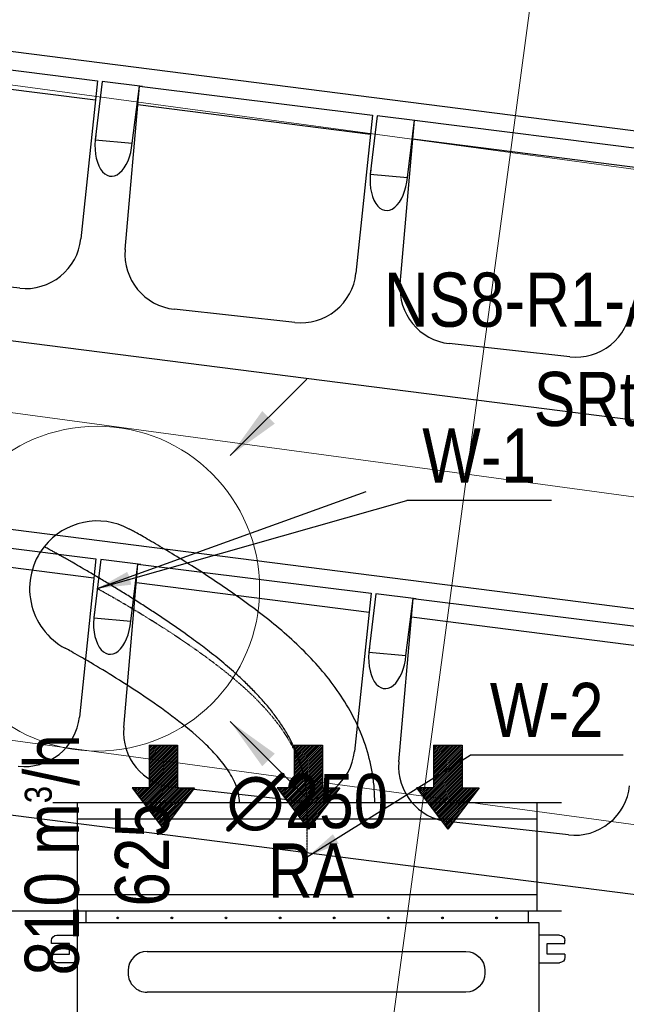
# Model space of a CAD drawing. Header units: millimetres. Extents: x -32221 to 212500, y 31663 to 93766.
# Tile 75 of 256: x 23186 to 24307, y 42304 to 44123. Entities that reach past the tile are written whole.
import ezdxf
from ezdxf.enums import TextEntityAlignment as Align

# ---------------------------------------------------------------- set-up
doc = ezdxf.new("R2010")
doc.units = ezdxf.units.MM
doc.linetypes.add('DASHDOT', pattern=[1, 0.5, -0.25, 0, -0.25])
for name, color, linetype in [('DVM_INDOOR', 104, 'Continuous'), ('FLUID-N', 7, 'Continuous'), ('FLUID-W', 7, 'Continuous'), ('FLUID-W-100-ARRGR', 7, 'Continuous'), ('FLUID-W-100-DIM', 7, 'Continuous'), ('FLUID-W-100-INF', 7, 'Continuous'), ('FLUID-W-100-NUM', 7, 'Continuous'), ('FLUID-W-SYM', 7, 'Continuous'), ('Sciany', 250, 'Continuous'), ('Wyposazenie', 250, 'Continuous')]:
    doc.layers.add(name, color=color, linetype=linetype)
doc.layers.add('kasetony', color=42, linetype='Continuous', lineweight=5)
doc.layers.add('Wywiewniki', color=1, linetype='Continuous', lineweight=20)
doc.styles.add('FDBES', font='simplex.shx')
doc.styles.get("Standard").update_dxf_attribs({"font": 'ARIALN.TTF'})
doc.linetypes.add('ZIGZAG', pattern='A,0.0001,-0.2,[131,ltypeshp.shx,S=0.2,R=0,X=-0.2,Y=0],-0.4,[131,ltypeshp.shx,S=0.2,R=180,X=0.2,Y=0],-0.2', length=0.8001)
doc.dimstyles.new('FDBES', dxfattribs={"dimscale": 50, "dimtxt": 4, "dimasz": 2.5, "dimexe": 0.8, "dimexo": 2, "dimgap": 1, "dimtad": 1, "dimdsep": 46, "dimtxsty": 'FDBES', "dimcen": 2.5, "dimclrd": 4, "dimclre": 5, "dimadec": 0, "dimazin": 0, "dimtfac": 1, "dimtmove": 0, "dimatfit": 3, "dimfxl": 1, "dimarcsym": 0})

# ---------------------------------------------------------------- blocks, each defined once
blk = doc.blocks.new('Direction')
at = {"layer": 'DVM_INDOOR', "color": 1}
for p, q in [((-35, 693.8), (35, 693.8)), ((-35, 693.8), (-35, 588.8)), ((35, 693.8), (35, 588.8)), ((-35, 588.8), (-77, 588.8)), ((-77, 588.8), (0, 487.3)), ((77, 588.8), (0, 487.3)), ((35, 588.8), (77, 588.8))]:
    blk.add_line(p, q, dxfattribs=at)
blk = doc.blocks.new('ID_D_G_D_1_T')
at = {"layer": 'DVM_INDOOR'}
h = blk.add_hatch(dxfattribs=at)
h.set_pattern_fill('ANSI31', color=1, scale=0.75)
h.set_pattern_definition([(45, (-97.4602, 125.541), (-1.683798, 1.683798), [])])
h.paths.add_polyline_path([(-265.5, 522.6), (-207.8, 598.7), (-239.3, 598.7), (-239.3, 677.4), (-291.8, 677.4), (-291.8, 598.7), (-323.3, 598.7)])
h = blk.add_hatch(dxfattribs=at)
h.set_pattern_fill('ANSI31', color=1, scale=0.75)
h.set_pattern_definition([(45, (2.5398, 125.541), (-1.683798, 1.683798), [])])
h.paths.add_polyline_path([(2.5, 522.6), (60.3, 598.7), (28.8, 598.7), (28.8, 677.4), (-23.7, 677.4), (-23.7, 598.7), (-55.2, 598.7)])
h = blk.add_hatch(dxfattribs=at)
h.set_pattern_fill('ANSI31', color=1, scale=0.75)
h.set_pattern_definition([(45, (102.5398, 125.541), (-1.683798, 1.683798), [])])
h.paths.add_polyline_path([(260.1, 522.6), (317.8, 598.7), (286.3, 598.7), (286.3, 677.4), (233.8, 677.4), (233.8, 598.7), (202.3, 598.7)])
h = blk.add_hatch(dxfattribs=at)
h.set_pattern_fill('ANSI31', color=1, scale=0.75)
h.set_pattern_definition([(45, (-97.4602, -971.7816), (-1.683798, 1.683798), [])])
h.paths.add_polyline_path([(-265.5, -574.8), (-207.8, -498.6), (-239.3, -498.6), (-239.3, -419.9), (-291.8, -419.9), (-291.8, -498.6), (-323.3, -498.6)])
h = blk.add_hatch(dxfattribs=at)
h.set_pattern_fill('ANSI31', color=1, scale=0.75)
h.set_pattern_definition([(45, (2.5398, -971.7816), (-1.683798, 1.683798), [])])
h.paths.add_polyline_path([(2.5, -574.8), (60.3, -498.6), (28.8, -498.6), (28.8, -419.9), (-23.7, -419.9), (-23.7, -498.6), (-55.2, -498.6)])
h = blk.add_hatch(dxfattribs=at)
h.set_pattern_fill('ANSI31', color=1, scale=0.75)
h.set_pattern_definition([(45, (102.5398, -971.7816), (-1.683798, 1.683798), [])])
h.paths.add_polyline_path([(260.1, -574.8), (317.8, -498.6), (286.3, -498.6), (286.3, -419.9), (233.8, -419.9), (233.8, -498.6), (202.3, -498.6)])
at = {"layer": 'DVM_INDOOR', "color": 0}
for p, q in [((409, 371), (-408.6, 371)), ((-408.6, 371), (-408.6, 349.2)), ((409, 349.2), (409, 371)), ((-424.9, 349.2), (-424.9, -350.8)), ((429, 349.2), (-424.9, 349.2)), ((429, 275.6), (429, 349.2)), ((-472.2, 311.1), (-472.2, 316.6)), ((-439.2, 311.1), (-472.2, 311.1)), ((-462.2, 326.6), (-424.9, 326.6)), ((-439.2, 291.1), (-439.2, 311.1)), ((466.4, 326.6), (429, 326.6)), ((443.3, 291.1), (443.3, 311.1)), ((443.3, 311.1), (476.4, 311.1)), ((476.4, 311.1), (476.4, 316.6)), ((-472.2, 291.1), (-472.2, 285.6)), ((-472.2, 291.1), (-439.2, 291.1)), ((-295.6, 296.3), (293.4, 296.3)), ((473.4, 291.1), (443.3, 291.1)), ((476.4, 291.1), (473.4, 291.1)), ((476.4, 291.1), (476.4, 285.6)), ((-424.9, 275.6), (-462.2, 275.6)), ((429, -350.8), (429, 275.6)), ((429, 275.6), (466.4, 275.6)), ((-330.7, 261.2), (-330.7, 256.2)), ((328.5, 261.2), (328.5, 256.2)), ((293.4, 221.1), (-295.6, 221.1)), ((-295.6, 137.3), (293.4, 137.3)), ((-330.7, 102.2), (-330.7, 97.2)), ((328.5, 102.2), (328.5, 97.2)), ((293.4, 62.1), (-295.6, 62.1)), ((429, 31.3), (-424.9, 31.3)), ((-294.4, 12.9), (294.6, 12.9)), ((462.8, -14.8), (429, -13.6)), ((462.8, -14.8), (462.8, -27.3)), ((463.8, -15.8), (463.8, -38.9)), ((-329.5, -22.2), (-329.5, -27.2)), ((329.8, -22.2), (329.8, -27.2)), ((462.8, -27.3), (462.8, -39.9)), ((429, -41.1), (462.8, -39.9)), ((294.6, -62.3), (-294.4, -62.3)), ((-294.4, -102.1), (294.6, -102.1)), ((466.8, -126), (465.4, -127.4)), ((467.6, -125.3), (475.7, -125.3)), ((477.9, -127.4), (476.5, -126)), ((-329.5, -137.2), (-329.5, -142.2)), ((329.8, -137.2), (329.8, -142.2)), ((453.4, -133.2), (429, -133)), ((429, -142.7), (453.4, -142.7)), ((429, -142.7), (453.4, -142.7)), ((453.4, -130.3), (453.4, -130.8)), ((453.4, -137.4), (453.4, -130.8)), ((453.4, -137.4), (453.4, -130.8)), ((453.4, -142.7), (453.4, -133.2)), ((453.4, -142.7), (453.4, -133.2)), ((453.4, -142.7), (453.4, -133.2)), ((453.4, -137.4), (453.4, -138.4)), ((453.4, -145), (453.4, -138.4)), ((453.4, -145), (453.4, -145.5)), ((465.4, -128.1), (454.7, -128.1)), ((454.7, -133), (465.4, -133)), ((465.4, -142.8), (454.7, -142.8)), ((465.4, -128.2), (465.4, -127.4)), ((465.4, -148.4), (465.4, -128.2)), ((467.6, -130.2), (475.7, -130.2)), ((467.6, -142.8), (475.7, -142.8)), ((483.4, -130.4), (477.9, -127.4)), ((477.9, -128.2), (477.9, -127.4)), ((477.9, -148.4), (477.9, -128.2)), ((477.9, -148.4), (483.4, -145.4)), ((483.4, -145.4), (483.4, -130.4)), ((465.4, -147.7), (454.7, -147.7)), ((465.4, -148.4), (466.8, -149.8)), ((467.6, -150.5), (475.7, -150.5)), ((476.5, -149.8), (477.9, -148.4)), ((294.6, -177.3), (-294.4, -177.3)), ((-294.4, -217.1), (294.6, -217.1)), ((438.3, -218), (429, -217.9)), ((440.3, -216.4), (438.3, -218)), ((438.3, -225.9), (438.3, -218)), ((438.3, -233.9), (438.3, -218)), ((448.6, -216.4), (440.3, -216.4)), ((440.3, -235.4), (440.3, -216.4)), ((448.6, -218.9), (448.6, -212)), ((448.6, -212), (458.6, -212)), ((458.6, -212), (458.6, -218.9)), ((458.9, -216.3), (458.6, -216.3)), ((459.4, -212.2), (458.9, -212.7)), ((458.9, -238.7), (458.9, -212.7)), ((476.3, -212.2), (461.5, -212.2)), ((476.3, -212.2), (461.5, -212.2)), ((478.9, -212.7), (478.4, -212.2)), ((484.9, -213.7), (478.9, -212.7)), ((478.9, -238.7), (478.9, -212.7)), ((484.9, -237.7), (484.9, -213.7)), ((429, -233.9), (438.3, -233.9)), ((429, -233.9), (438.3, -233.9)), ((438.3, -233.9), (438.3, -225.9)), ((438.3, -233.9), (440.3, -235.4)), ((440.3, -235.4), (448.6, -235.4)), ((458.6, -218.9), (448.6, -218.9)), ((448.6, -232.8), (448.6, -218.9)), ((448.6, -232.8), (458.6, -232.8)), ((448.6, -239.7), (448.6, -232.8)), ((458.6, -218.9), (458.6, -232.8)), ((458.6, -232.8), (458.6, -239.7)), ((458.6, -235.3), (458.9, -235.3)), ((476.3, -225.7), (461.5, -225.7)), ((-329.5, -252.2), (-329.5, -257.2)), ((329.8, -252.2), (329.8, -257.2)), ((448.6, -239.7), (458.6, -239.7)), ((458.9, -238.7), (459.4, -239.2)), ((476.3, -239.2), (461.5, -239.2)), ((478.4, -239.2), (478.9, -238.7)), ((478.9, -238.7), (484.9, -237.7)), ((-472.2, -292.7), (-472.2, -287.2)), ((-462.2, -277.2), (-424.9, -277.2)), ((466.4, -277.2), (429, -277.2)), ((476.4, -292.7), (476.4, -287.2)), ((-439.2, -292.7), (-472.2, -292.7)), ((-439.2, -312.7), (-439.2, -292.7)), ((294.6, -292.3), (-294.4, -292.3)), ((443.3, -312.7), (443.3, -292.7)), ((443.3, -292.7), (476.4, -292.7)), ((-472.2, -312.7), (-472.2, -318.2)), ((-472.2, -312.7), (-439.2, -312.7)), ((473.4, -312.7), (443.3, -312.7)), ((476.4, -312.7), (473.4, -312.7)), ((476.4, -312.7), (476.4, -318.2)), ((-424.9, -328.2), (-462.2, -328.2)), ((429, -328.2), (466.4, -328.2)), ((-424.9, -350.8), (429, -350.8)), ((-408.6, -350.8), (-408.6, -371)), ((409, -371), (409, -351.3)), ((-408.6, -371), (-408.1, -371)), ((-408.1, -371), (409, -371))]:
    blk.add_line(p, q, dxfattribs=at)
for centre in [(-349.9, 358.4), (-249.9, 358.4), (-149.9, 358.4), (-49.9, 358.4), (50.1, 358.4), (150.1, 358.4), (250.1, 358.4), (350.1, 358.4), (-349.9, -360), (-249.9, -360), (-149.9, -360), (-49.9, -360), (50.1, -360), (150.1, -360), (250.1, -360), (350.1, -360)]:
    blk.add_circle(centre, 1.6, dxfattribs=at)
at = {"layer": 'DVM_INDOOR', "color": 0, "extrusion": (0, 0, -1)}
for centre, radius, start, end in [((462.2, 316.6), 10, 0, 90), ((-466.4, 316.6), 10, 90, 180), ((-293.4, 261.2), 35.1, 90, 180), ((462.2, 285.6), 10, 270, 0), ((-466.4, 285.6), 10, 180, 270), ((-293.4, 256.2), 35.1, 180, 270), ((-293.4, 102.2), 35.1, 90, 180), ((-293.4, 97.2), 35.1, 180, 270), ((-294.6, -22.2), 35.1, 90, 180), ((-294.6, -27.2), 35.1, 180, 270), ((-294.6, -137.2), 35.1, 90, 180), ((-294.6, -142.2), 35.1, 180, 270), ((-294.6, -252.2), 35.1, 90, 180), ((-294.6, -257.2), 35.1, 180, 270), ((462.2, -287.2), 10, 0, 90), ((-466.4, -287.2), 10, 90, 180), ((462.2, -318.2), 10, 270, 0), ((-466.4, -318.2), 10, 180, 270), ((-409.5, -351.3), 0.5, 360, 90)]:
    blk.add_arc(centre, radius, start, end, dxfattribs=at)
at = {"layer": 'DVM_INDOOR', "color": 0}
for centre, radius, start, end in [((-295.6, 261.2), 35.1, 90, 180), ((-295.6, 256.2), 35.1, 180, 270), ((-295.6, 102.2), 35.1, 90, 180), ((-295.6, 97.2), 35.1, 180, 270), ((-294.4, -22.2), 35.1, 90, 180), ((462.8, -15.8), 1, 0, 88.2), ((-294.4, -27.2), 35.1, 180, 270), ((462.8, -38.9), 1, 271.8, 0), ((-294.4, -137.2), 35.1, 90, 180), ((-294.4, -142.2), 35.1, 180, 270), ((-294.4, -252.2), 35.1, 90, 180), ((-294.4, -257.2), 35.1, 180, 270)]:
    blk.add_arc(centre, radius, start, end, dxfattribs=at)
for points, knots in [([(467.6, -125.3), (466.6, -126.1), (465.9, -126.9), (465.9, -128.6), (466.6, -129.4), (467.6, -130.2)], [0, 0, 0, 0, 0.5, 0.5, 1, 1, 1, 1]), ([(475.7, -130.2), (476.7, -129.4), (477.4, -128.6), (477.4, -126.9), (476.7, -126.1), (475.7, -125.3)], [0, 0, 0, 0, 0.5, 0.5, 1, 1, 1, 1]), ([(454.7, -128.1), (454.7, -128.1), (454.6, -128.1), (454.4, -128.1), (454, -128.3), (453.7, -128.5), (453.6, -128.8), (453.5, -129.1), (453.4, -129.4), (453.4, -129.8), (453.4, -130.1), (453.4, -130.3)], [0, 0, 0, 0, 0.000013, 0.069041, 0.139275, 0.284826, 0.389711, 0.496275, 0.619531, 0.743075, 1, 1, 1, 1]), ([(453.4, -130.8), (453.4, -131), (453.4, -131.3), (453.4, -131.7), (453.5, -132), (453.6, -132.3), (453.8, -132.6), (454.1, -132.9), (454.4, -133), (454.6, -133), (454.7, -133), (454.7, -133)], [0, 0, 0, 0, 0.239182, 0.362776, 0.485496, 0.613466, 0.749358, 0.877858, 0.939112, 0.970034, 1, 1, 1, 1]), ([(454.7, -133), (454.7, -133), (454.6, -133), (454.4, -133.1), (454.1, -133.3), (453.8, -133.8), (453.6, -134.3), (453.5, -134.9), (453.4, -135.6), (453.4, -136.4), (453.4, -137), (453.4, -137.4)], [0, 0, 0, 0, 0.029886, 0.060825, 0.121941, 0.2487, 0.371948, 0.49607, 0.618809, 0.742992, 1, 1, 1, 1]), ([(453.4, -138.4), (453.4, -138.8), (453.4, -139.4), (453.4, -140.2), (453.5, -140.8), (453.6, -141.5), (453.8, -142.1), (454.1, -142.5), (454.4, -142.8), (454.6, -142.8), (454.7, -142.8), (454.7, -142.8)], [0, 0, 0, 0, 0.239, 0.36254, 0.485088, 0.61328, 0.74929, 0.877829, 0.939097, 0.970051, 1, 1, 1, 1]), ([(454.7, -142.8), (454.6, -142.8), (454.5, -142.8), (454.3, -142.9), (454, -143), (453.7, -143.3), (453.6, -143.5), (453.5, -143.8), (453.4, -144.1), (453.4, -144.5), (453.4, -144.8), (453.4, -145)], [0, 0, 0, 0, 0.033947, 0.069512, 0.139705, 0.28517, 0.390004, 0.496517, 0.619714, 0.743198, 1, 1, 1, 1]), ([(467.6, -130.2), (467.1, -131.2), (466.7, -132.2), (466.1, -134.3), (465.9, -135.4), (465.9, -138.7), (466.6, -140.8), (467.6, -142.8)], [0, 0, 0, 0, 0.25, 0.25, 0.5, 0.5, 1, 1, 1, 1]), ([(467.6, -142.8), (467.1, -143.4), (466.7, -144), (466.1, -145.3), (465.9, -146), (465.9, -148), (466.6, -149.3), (467.6, -150.5)], [0, 0, 0, 0, 0.25, 0.25, 0.5, 0.5, 1, 1, 1, 1]), ([(475.7, -142.8), (476.2, -141.8), (476.6, -140.8), (477.2, -138.7), (477.4, -137.6), (477.4, -134.3), (476.7, -132.2), (475.7, -130.2)], [0, 0, 0, 0, 0.25, 0.25, 0.5, 0.5, 1, 1, 1, 1]), ([(475.7, -150.5), (476.2, -149.9), (476.6, -149.3), (477.2, -148), (477.4, -147.3), (477.4, -145.3), (476.7, -144), (475.7, -142.8)], [0, 0, 0, 0, 0.25, 0.25, 0.5, 0.5, 1, 1, 1, 1]), ([(453.4, -145.5), (453.4, -145.7), (453.4, -146), (453.4, -146.4), (453.5, -146.7), (453.6, -147.1), (453.8, -147.4), (454.1, -147.6), (454.4, -147.7), (454.6, -147.7), (454.7, -147.7), (454.7, -147.7)], [0, 0, 0, 0, 0.239181, 0.362773, 0.485493, 0.613462, 0.749353, 0.877854, 0.939109, 0.970033, 1, 1, 1, 1]), ([(461.5, -212.2), (461.4, -212.2), (461.2, -212.2), (460.9, -212.2), (460.8, -212.2), (460.6, -212.2), (460.6, -212.2), (460.4, -212.2), (460.3, -212.2), (460.1, -212.2), (459.8, -212.2), (459.7, -212.2), (459.5, -212.2), (459.5, -212.2), (459.5, -212.2), (459.4, -212.2), (459.4, -212.2), (459.4, -212.2), (459.4, -212.2), (459.4, -212.2)], [0, 0, 0, 0, 0.125462, 0.125462, 0.250924, 0.250924, 0.313655, 0.313655, 0.376386, 0.501849, 0.501849, 0.752773, 0.752773, 0.878235, 0.878235, 0.940966, 0.972332, 0.972332, 1, 1, 1, 1]), ([(461.5, -225.7), (460.9, -224.7), (460.4, -223.6), (459.7, -221.4), (459.4, -220.2), (459.4, -216.6), (460.3, -214.4), (461.5, -212.2)], [0, 0, 0, 0, 0.25, 0.25, 0.5, 0.5, 1, 1, 1, 1]), ([(460.1, -212.2), (460.2, -212.2), (460.2, -212.2), (460.4, -212.2), (460.4, -212.2), (460.4, -212.2), (460.5, -212.2), (460.6, -212.2), (460.8, -212.2), (460.9, -212.2), (461.2, -212.2), (461.4, -212.2), (461.5, -212.2)], [0, 0, 0, 0, 0.181781, 0.181781, 0.249966, 0.249966, 0.318151, 0.454521, 0.454521, 0.72726, 0.72726, 1, 1, 1, 1]), ([(476.3, -225.7), (477, -224.7), (477.5, -223.6), (478.2, -221.4), (478.4, -220.2), (478.4, -216.6), (477.6, -214.4), (476.3, -212.2)], [0, 0, 0, 0, 0.25, 0.25, 0.5, 0.5, 1, 1, 1, 1]), ([(476.3, -212.2), (476.5, -212.2), (476.6, -212.2), (476.9, -212.2), (477.1, -212.2), (477.2, -212.2), (477.3, -212.2), (477.4, -212.2), (477.6, -212.2), (477.8, -212.2), (478, -212.2), (478.2, -212.2), (478.3, -212.2), (478.4, -212.2), (478.4, -212.2), (478.4, -212.2), (478.4, -212.2), (478.4, -212.2), (478.4, -212.2), (478.4, -212.2), (478.4, -212.2), (478.4, -212.2), (478.3, -212.2), (478.2, -212.2), (478, -212.2), (477.8, -212.2), (477.7, -212.2), (477.5, -212.2), (477.5, -212.2), (477.4, -212.2), (477.3, -212.2), (477.2, -212.2), (477.1, -212.2), (476.9, -212.2), (476.6, -212.2), (476.5, -212.2), (476.3, -212.2)], [0, 0, 0, 0, 0.0625, 0.0625, 0.125, 0.125, 0.15625, 0.15625, 0.1875, 0.25, 0.25, 0.375, 0.375, 0.4375, 0.4375, 0.46875, 0.484375, 0.484375, 0.5, 0.5, 0.5625, 0.5625, 0.625, 0.625, 0.75, 0.75, 0.8125, 0.8125, 0.828125, 0.828125, 0.84375, 0.875, 0.875, 0.9375, 0.9375, 1, 1, 1, 1]), ([(461.5, -239.2), (460.9, -238.2), (460.4, -237.1), (459.7, -234.9), (459.4, -233.7), (459.4, -230.1), (460.3, -227.9), (461.5, -225.7)], [0, 0, 0, 0, 0.25, 0.25, 0.5, 0.5, 1, 1, 1, 1]), ([(476.3, -239.2), (477, -238.2), (477.5, -237.1), (478.2, -234.9), (478.4, -233.7), (478.4, -230.1), (477.6, -227.9), (476.3, -225.7)], [0, 0, 0, 0, 0.25, 0.25, 0.5, 0.5, 1, 1, 1, 1]), ([(459.4, -239.2), (459.4, -239.2), (459.4, -239.2), (459.4, -239.2), (459.4, -239.2), (459.5, -239.2), (459.5, -239.2), (459.5, -239.2), (459.7, -239.2), (459.8, -239.2), (460.1, -239.2), (460.3, -239.2), (460.4, -239.2), (460.6, -239.2), (460.6, -239.2), (460.8, -239.2), (460.9, -239.2), (461.2, -239.2), (461.4, -239.2), (461.5, -239.2)], [0, 0, 0, 0, 0.027668, 0.027668, 0.059034, 0.121765, 0.121765, 0.247227, 0.247227, 0.498151, 0.498151, 0.623614, 0.686345, 0.686345, 0.749076, 0.749076, 0.874538, 0.874538, 1, 1, 1, 1]), ([(478.4, -239.2), (478.4, -239.2), (478.4, -239.2), (478.4, -239.2), (478.4, -239.2), (478.4, -239.2), (478.4, -239.2), (478.3, -239.2), (478.2, -239.2), (478, -239.2), (477.8, -239.2), (477.6, -239.2), (477.4, -239.2), (477.3, -239.2), (477.2, -239.2), (477.1, -239.2), (476.9, -239.2), (476.6, -239.2), (476.5, -239.2), (476.3, -239.2)], [0, 0, 0, 0, 0.027668, 0.027668, 0.059034, 0.121765, 0.121765, 0.247227, 0.247227, 0.498151, 0.498151, 0.623614, 0.686345, 0.686345, 0.749076, 0.749076, 0.874538, 0.874538, 1, 1, 1, 1])]:
    blk.add_open_spline(points, degree=3, knots=knots, dxfattribs=at)
for points in [[(467.6, -150.5), (467.3, -150.3), (467, -150), (466.8, -149.8)], [(476.5, -149.8), (476.3, -150), (476, -150.3), (475.7, -150.5)]]:
    blk.add_open_spline(points, degree=3, dxfattribs=at)
at = {"layer": 'DVM_INDOOR', "xscale": 0.75, "yscale": 0.75, "zscale": 0.75}
for p in [(-265.5, 157.1), (2.5, 157.1), (260.1, 157.1), (-265.5, -940.3), (2.5, -940.3), (260.1, -940.3)]:
    blk.add_blockref('Direction', p, dxfattribs=at)
at = {"layer": 'DVM_INDOOR', "color": 2}
for s, p in [('RA', (86.6, 365.9)), ('SA', (86.6, -731.4))]:
    blk.add_text(s, height=100, dxfattribs=at).set_placement(p, align=Align.BOTTOM_RIGHT)
blk = doc.blocks.new('*U4351')
at = {"color": 14, "linetype": 'Continuous', "lineweight": -2}
for p, q in [((-100, 470), (-100, -470)), ((100, 470), (100, -470))]:
    blk.add_line(p, q, dxfattribs=at)
at = {"color": 0, "linetype": 'ByBlock', "lineweight": -2}
for p, q in [((100, 425), (-100, 425)), ((-100, -425), (100, -425))]:
    blk.add_line(p, q, dxfattribs=at)
at = {"color": 1, "linetype": 'Continuous', "lineweight": -3}
for p, q in [((-70, 425), (-70, -425)), ((70, 425), (70, -425))]:
    blk.add_line(p, q, dxfattribs=at)
blk = doc.blocks.new('*U4335')
at = {"layer": 'FLUID-W-SYM', "color": 2, "linetype": 'DASHDOT', "lineweight": -3}
for q in [(50, 0), (-20, 0)]:
    blk.add_line((-50, 0), q, dxfattribs=at)
blk = doc.blocks.new('*U4334')
at = {"color": 0, "linetype": 'ByBlock', "lineweight": -2}
blk.add_circle((0, 0), 0.05, dxfattribs=at)
blk = doc.blocks.new('*U4368')
at = {"color": 14, "linetype": 'Continuous', "lineweight": -2, "extrusion": (-1, -1.42427e-16, -2.60365e-16)}
blk.add_ellipse((0, 0), major_axis=(0, 110.1, 59.2), ratio=1, start_param=0, end_param=1.395937, dxfattribs=at)
at = {"color": 14, "linetype": 'Continuous', "lineweight": -2, "extrusion": (-1, -7.06005e-17, -9.434e-17)}
blk.add_ellipse((0, 0), major_axis=(0, 77.5, -98.1), ratio=1, start_param=0, end_param=1.745877, dxfattribs=at)
at = {"color": 20, "linetype": 'ZIGZAG', "lineweight": -2, "ltscale": 50}
for points, knots in [([(0, -395.6, 512.8), (0, -387.1, 512.7), (0, -370.1, 512.3), (0, -336.4, 508.2), (0, -278.3, 494.7), (0, -201.4, 457.3), (0, -122.7, 392.7), (0, -56.3, 317.5), (0, 1.2, 238.3), (0, 43.7, 172.7), (0, 73.3, 123.8), (0, 92.4, 91), (0, 104, 70.4), (0, 108.3, 62.4), (0, 109.7, 59.8), (0, 110, 59.4), (0, 110.1, 59.2)], [0, 0, 0, 0, 25.46514, 50.930279, 101.860558, 203.721117, 305.581675, 407.442234, 509.302792, 611.163351, 662.09363, 713.023909, 763.954188, 789.419328, 802.151898, 814.884468, 814.884468, 814.884468, 814.884468]), ([(0, -395.6, 387.8), (0, -388.3, 387.8), (0, -377.4, 387.3), (0, -363.1, 385.6), (0, -352.4, 383.7), (0, -341.8, 381.4), (0, -327.8, 377.7), (0, -310.6, 371.9), (0, -290.4, 363.1), (0, -274, 354.4), (0, -261.1, 346.6), (0, -248.3, 338.4), (0, -232.7, 327.2), (0, -214.4, 312.6), (0, -196.6, 296.7), (0, -179.2, 279.8), (0, -159.5, 259), (0, -137.5, 233.8), (0, -115, 205.6), (0, -100.8, 186.8), (0, -90.7, 172.9), (0, -81.8, 160.6), (0, -68.1, 141), (0, -53.3, 119.3), (0, -38.9, 97.5), (0, -24.9, 75.7), (0, -11.2, 54.1), (0, 2, 32.6), (0, 14.7, 11.6), (0, 24.9, -5.5), (0, 33.6, -20.3), (0, 41, -33.1), (0, 48, -45.3), (0, 53.7, -55.3), (0, 58.3, -63.4), (0, 62.5, -70.9), (0, 66.3, -77.7), (0, 69.7, -83.7), (0, 72.5, -88.8), (0, 74.7, -92.9), (0, 76.3, -95.9), (0, 77, -97.1), (0, 77.4, -97.9), (0, 77.5, -98.1), (0, 77.5, -98.1)], [0, 0, 0, 0, 20.313376, 30.470064, 40.626752, 50.78344, 60.940129, 81.253505, 101.566881, 121.880257, 132.036945, 142.193633, 162.507009, 182.820386, 203.133762, 223.447138, 243.760514, 274.230578, 304.700643, 330.092363, 330.092363, 345.327395, 365.640771, 385.954147, 406.267523, 426.5809, 446.894276, 467.207652, 487.521028, 507.834404, 517.991092, 533.226125, 548.461157, 558.617845, 568.774533, 578.931221, 589.087909, 599.244597, 609.401285, 619.557973, 629.714661, 639.87135, 639.87135, 650.028038, 650.028038, 650.028038, 650.028038]), ([(0, -395.6, 262.8), (0, -389.9, 262.7), (0, -378.4, 261.6), (0, -356.5, 254.6), (0, -332, 240.2), (0, -305.9, 218.9), (0, -274.4, 187.3), (0, -239.6, 144.7), (0, -202.2, 92.2), (0, -168.4, 40.3), (0, -143.7, -0.3), (0, -127.5, -28.2), (0, -117.7, -45.4), (0, -112.5, -54.8), (0, -110.3, -58.7), (0, -110.1, -59.2), (0, -110.1, -59.3)], [0, 0, 0, 0, 17.240162, 34.480324, 68.960649, 103.440973, 137.921297, 206.881946, 275.842594, 344.803243, 413.763891, 448.244216, 482.72454, 517.204864, 534.445026, 551.685189, 551.685189, 551.685189, 551.685189])]:
    blk.add_open_spline(points, degree=3, knots=knots, dxfattribs=at)
at = {"layer": 'FLUID-W-SYM', "color": 2, "linetype": 'DASHDOT', "lineweight": -3}
blk.add_open_spline([(0, -395.6, 387.8), (0, -285.6, 387.8), (0, -116.7, 216.9), (0, 0), (0, 0)], degree=3, knots=[0, 0, 0, 0, 330.061666, 650.028038, 650.028038, 650.028038, 650.028038], dxfattribs=at)
blk = doc.blocks.new('*U2859')
at = {"color": 0, "insert": (1220.4, 441.4), "char_height": 100, "width": 1600, "attachment_point": 5, "line_spacing_factor": 1.1}
blk.add_mtext('Smay\\PNS8-R1-A-625-54-SL9010/ SRt-300-g-248P\\P625', dxfattribs=at)
blk.add_mtext('Smay\\PNS8-R1-A-625-54-SL9010/ SRt-300-g-248P\\P625', dxfattribs=at)
blk.add_mtext('Smay\\PNS8-R1-A-625-54-SL9010/ SRt-300-g-248P\\P625', dxfattribs=at)
blk.add_mtext('Smay\\PNS8-R1-A-625-54-SL9010/ SRt-300-g-248P\\P625', dxfattribs=at)
blk.add_mtext('Smay\\PNS8-R1-A-625-54-SL9010/ SRt-300-g-248P\\P625', dxfattribs=at)
blk.add_mtext('Smay\\PNS8-R1-A-625-54-SL9010/ SRt-300-g-248P\\P625', dxfattribs=at)
blk.add_mtext('Smay\\PNS8-R1-A-625-54-SL9010/ SRt-300-g-248P\\P625', dxfattribs=at)
blk.add_mtext('Smay\\PNS8-R1-A-625-54-SL9010/ SRt-300-g-248P\\P625', dxfattribs=at)
blk.add_mtext('Smay\\PNS8-R1-A-625-54-SL9010/ SRt-300-g-248P\\P625', dxfattribs=at)
blk.add_mtext('Smay\\PNS8-R1-A-625-54-SL9010/ SRt-300-g-248P\\P625', dxfattribs=at)
blk.add_mtext('Smay\\PNS8-R1-A-625-54-SL9010/ SRt-300-g-248P\\P625', dxfattribs=at)
blk.add_mtext('Smay\\PNS8-R1-A-625-54-SL9010/ SRt-300-g-248P\\P625', dxfattribs=at)
blk.add_mtext('Smay\\PNS8-R1-A-625-54-SL9010/ SRt-300-g-248P\\P625', dxfattribs=at)
blk.add_mtext('Smay\\PNS8-R1-A-625-54-SL9010/ SRt-300-g-248P\\P625', dxfattribs=at)
blk.add_mtext('Smay\\PNS8-R1-A-625-54-SL9010/ SRt-300-g-248P\\P625', dxfattribs=at)
blk.add_mtext('Smay\\PNS8-R1-A-625-54-SL9010/ SRt-300-g-248P\\P625', dxfattribs=at)
blk.add_mtext('Smay\\PNS8-R1-A-625-54-SL9010/ SRt-300-g-248P\\P625', dxfattribs=at)
blk.add_mtext('Smay\\PNS8-R1-A-625-54-SL9010/ SRt-300-g-248P\\P625', dxfattribs=at)
blk.add_mtext('Smay\\PNS8-R1-A-625-54-SL9010/ SRt-300-g-248P\\P625', dxfattribs=at)
blk.add_mtext('Smay\\PNS8-R1-A-625-54-SL9010/ SRt-300-g-248P\\P625', dxfattribs=at)
at = {"color": 0}
blk.add_leader([(0, 0), (496.8, 179.7)], dimstyle='FDBES', override={"dimscale": 25, "dimclrd": 0, "dimclre": 0}, dxfattribs=at)
blk.add_leader([(0, 0), (496.8, 179.7)], dimstyle='FDBES', override={"dimscale": 25, "dimclrd": 0, "dimclre": 0}, dxfattribs=at)
blk.add_leader([(0, 0), (496.8, 179.7)], dimstyle='FDBES', override={"dimscale": 25, "dimclrd": 0, "dimclre": 0}, dxfattribs=at)
blk.add_leader([(0, 0), (496.8, 179.7)], dimstyle='FDBES', override={"dimscale": 25, "dimclrd": 0, "dimclre": 0}, dxfattribs=at)
blk.add_leader([(0, 0), (496.8, 179.7)], dimstyle='FDBES', override={"dimscale": 25, "dimclrd": 0, "dimclre": 0}, dxfattribs=at)
blk.add_leader([(0, 0), (496.8, 179.7)], dimstyle='FDBES', override={"dimscale": 25, "dimclrd": 0, "dimclre": 0}, dxfattribs=at)
blk.add_leader([(0, 0), (496.8, 179.7)], dimstyle='FDBES', override={"dimscale": 25, "dimclrd": 0, "dimclre": 0}, dxfattribs=at)
blk.add_leader([(0, 0), (496.8, 179.7)], dimstyle='FDBES', override={"dimscale": 25, "dimclrd": 0, "dimclre": 0}, dxfattribs=at)
blk.add_leader([(0, 0), (496.8, 179.7)], dimstyle='FDBES', override={"dimscale": 25, "dimclrd": 0, "dimclre": 0}, dxfattribs=at)
blk.add_leader([(0, 0), (496.8, 179.7)], dimstyle='FDBES', override={"dimscale": 25, "dimclrd": 0, "dimclre": 0}, dxfattribs=at)
blk.add_leader([(0, 0), (496.8, 179.7)], dimstyle='FDBES', override={"dimscale": 25, "dimclrd": 0, "dimclre": 0}, dxfattribs=at)
blk.add_leader([(0, 0), (496.8, 179.7)], dimstyle='FDBES', override={"dimscale": 25, "dimclrd": 0, "dimclre": 0}, dxfattribs=at)
blk.add_leader([(0, 0), (496.8, 179.7)], dimstyle='FDBES', override={"dimscale": 25, "dimclrd": 0, "dimclre": 0}, dxfattribs=at)
blk.add_leader([(0, 0), (496.8, 179.7)], dimstyle='FDBES', override={"dimscale": 25, "dimclrd": 0, "dimclre": 0}, dxfattribs=at)
blk.add_leader([(0, 0), (496.8, 179.7)], dimstyle='FDBES', override={"dimscale": 25, "dimclrd": 0, "dimclre": 0}, dxfattribs=at)
blk.add_leader([(0, 0), (496.8, 179.7)], dimstyle='FDBES', override={"dimscale": 25, "dimclrd": 0, "dimclre": 0}, dxfattribs=at)
blk.add_leader([(0, 0), (496.8, 179.7)], dimstyle='FDBES', override={"dimscale": 25, "dimclrd": 0, "dimclre": 0}, dxfattribs=at)
blk.add_leader([(0, 0), (496.8, 179.7)], dimstyle='FDBES', override={"dimscale": 25, "dimclrd": 0, "dimclre": 0}, dxfattribs=at)
blk.add_leader([(0, 0), (496.8, 179.7)], dimstyle='FDBES', override={"dimscale": 25, "dimclrd": 0, "dimclre": 0}, dxfattribs=at)
blk.add_leader([(0, 0), (496.8, 179.7)], dimstyle='FDBES', override={"dimscale": 25, "dimclrd": 0, "dimclre": 0}, dxfattribs=at)
blk = doc.blocks.new('*U2995')
at = {"color": 6}
blk.add_line((839, 162.5), (571.9, 162.5), dxfattribs=at)
blk.add_line((839, 162.5), (571.9, 162.5), dxfattribs=at)
blk.add_line((839, 162.5), (571.9, 162.5), dxfattribs=at)
blk.add_line((839, 162.5), (571.9, 162.5), dxfattribs=at)
blk.add_line((839, 162.5), (571.9, 162.5), dxfattribs=at)
blk.add_line((839, 162.5), (571.9, 162.5), dxfattribs=at)
blk.add_line((839, 162.5), (571.9, 162.5), dxfattribs=at)
blk.add_line((839, 162.5), (571.9, 162.5), dxfattribs=at)
blk.add_line((839, 162.5), (571.9, 162.5), dxfattribs=at)
blk.add_line((839, 162.5), (571.9, 162.5), dxfattribs=at)
blk.add_line((839, 162.5), (571.9, 162.5), dxfattribs=at)
blk.add_line((839, 162.5), (571.9, 162.5), dxfattribs=at)
blk.add_line((839, 162.5), (571.9, 162.5), dxfattribs=at)
blk.add_line((839, 162.5), (571.9, 162.5), dxfattribs=at)
blk.add_line((839, 162.5), (571.9, 162.5), dxfattribs=at)
blk.add_line((839, 162.5), (571.9, 162.5), dxfattribs=at)
blk.add_line((839, 162.5), (571.9, 162.5), dxfattribs=at)
blk.add_line((839, 162.5), (571.9, 162.5), dxfattribs=at)
blk.add_line((839, 162.5), (571.9, 162.5), dxfattribs=at)
blk.add_line((839, 162.5), (571.9, 162.5), dxfattribs=at)
at = {"color": 0, "insert": (705.5, 162.5), "char_height": 100, "attachment_point": 5}
blk.add_mtext('W-1\\P ', dxfattribs=at)
blk.add_mtext('W-1\\P ', dxfattribs=at)
blk.add_mtext('W-1\\P ', dxfattribs=at)
blk.add_mtext('W-1\\P ', dxfattribs=at)
blk.add_mtext('W-1\\P ', dxfattribs=at)
blk.add_mtext('W-1\\P ', dxfattribs=at)
blk.add_mtext('W-1\\P ', dxfattribs=at)
blk.add_mtext('W-1\\P ', dxfattribs=at)
blk.add_mtext('W-1\\P ', dxfattribs=at)
blk.add_mtext('W-1\\P ', dxfattribs=at)
blk.add_mtext('W-1\\P ', dxfattribs=at)
blk.add_mtext('W-1\\P ', dxfattribs=at)
blk.add_mtext('W-1\\P ', dxfattribs=at)
blk.add_mtext('W-1\\P ', dxfattribs=at)
blk.add_mtext('W-1\\P ', dxfattribs=at)
blk.add_mtext('W-1\\P ', dxfattribs=at)
blk.add_mtext('W-1\\P ', dxfattribs=at)
blk.add_mtext('W-1\\P ', dxfattribs=at)
blk.add_mtext('W-1\\P ', dxfattribs=at)
blk.add_mtext('W-1\\P ', dxfattribs=at)
blk.add_leader([(0, 0), (571.9, 162.5)], dimstyle='FDBES', override={"dimscale": 25, "dimclrd": 256, "dimclre": 256})
blk.add_leader([(0, 0), (571.9, 162.5)], dimstyle='FDBES', override={"dimscale": 25, "dimclrd": 256, "dimclre": 256})
blk.add_leader([(0, 0), (571.9, 162.5)], dimstyle='FDBES', override={"dimscale": 25, "dimclrd": 256, "dimclre": 256})
blk.add_leader([(0, 0), (571.9, 162.5)], dimstyle='FDBES', override={"dimscale": 25, "dimclrd": 256, "dimclre": 256})
blk.add_leader([(0, 0), (571.9, 162.5)], dimstyle='FDBES', override={"dimscale": 25, "dimclrd": 256, "dimclre": 256})
blk.add_leader([(0, 0), (571.9, 162.5)], dimstyle='FDBES', override={"dimscale": 25, "dimclrd": 256, "dimclre": 256})
blk.add_leader([(0, 0), (571.9, 162.5)], dimstyle='FDBES', override={"dimscale": 25, "dimclrd": 256, "dimclre": 256})
blk.add_leader([(0, 0), (571.9, 162.5)], dimstyle='FDBES', override={"dimscale": 25, "dimclrd": 256, "dimclre": 256})
blk.add_leader([(0, 0), (571.9, 162.5)], dimstyle='FDBES', override={"dimscale": 25, "dimclrd": 256, "dimclre": 256})
blk.add_leader([(0, 0), (571.9, 162.5)], dimstyle='FDBES', override={"dimscale": 25, "dimclrd": 256, "dimclre": 256})
blk.add_leader([(0, 0), (571.9, 162.5)], dimstyle='FDBES', override={"dimscale": 25, "dimclrd": 256, "dimclre": 256})
blk.add_leader([(0, 0), (571.9, 162.5)], dimstyle='FDBES', override={"dimscale": 25, "dimclrd": 256, "dimclre": 256})
blk.add_leader([(0, 0), (571.9, 162.5)], dimstyle='FDBES', override={"dimscale": 25, "dimclrd": 256, "dimclre": 256})
blk.add_leader([(0, 0), (571.9, 162.5)], dimstyle='FDBES', override={"dimscale": 25, "dimclrd": 256, "dimclre": 256})
blk.add_leader([(0, 0), (571.9, 162.5)], dimstyle='FDBES', override={"dimscale": 25, "dimclrd": 256, "dimclre": 256})
blk.add_leader([(0, 0), (571.9, 162.5)], dimstyle='FDBES', override={"dimscale": 25, "dimclrd": 256, "dimclre": 256})
blk.add_leader([(0, 0), (571.9, 162.5)], dimstyle='FDBES', override={"dimscale": 25, "dimclrd": 256, "dimclre": 256})
blk.add_leader([(0, 0), (571.9, 162.5)], dimstyle='FDBES', override={"dimscale": 25, "dimclrd": 256, "dimclre": 256})
blk.add_leader([(0, 0), (571.9, 162.5)], dimstyle='FDBES', override={"dimscale": 25, "dimclrd": 256, "dimclre": 256})
blk.add_leader([(0, 0), (571.9, 162.5)], dimstyle='FDBES', override={"dimscale": 25, "dimclrd": 256, "dimclre": 256})
blk = doc.blocks.new('*U3005')
at = {"color": 6}
blk.add_line((583.6, 188.1), (301.4, 188.1), dxfattribs=at)
blk.add_line((583.6, 188.1), (301.4, 188.1), dxfattribs=at)
blk.add_line((583.6, 188.1), (301.4, 188.1), dxfattribs=at)
blk.add_line((583.6, 188.1), (301.4, 188.1), dxfattribs=at)
blk.add_line((583.6, 188.1), (301.4, 188.1), dxfattribs=at)
blk.add_line((583.6, 188.1), (301.4, 188.1), dxfattribs=at)
blk.add_line((583.6, 188.1), (301.4, 188.1), dxfattribs=at)
blk.add_line((583.6, 188.1), (301.4, 188.1), dxfattribs=at)
blk.add_line((583.6, 188.1), (301.4, 188.1), dxfattribs=at)
blk.add_line((583.6, 188.1), (301.4, 188.1), dxfattribs=at)
blk.add_line((583.6, 188.1), (301.4, 188.1), dxfattribs=at)
blk.add_line((583.6, 188.1), (301.4, 188.1), dxfattribs=at)
blk.add_line((583.6, 188.1), (301.4, 188.1), dxfattribs=at)
blk.add_line((583.6, 188.1), (301.4, 188.1), dxfattribs=at)
blk.add_line((583.6, 188.1), (301.4, 188.1), dxfattribs=at)
blk.add_line((583.6, 188.1), (301.4, 188.1), dxfattribs=at)
blk.add_line((583.6, 188.1), (301.4, 188.1), dxfattribs=at)
blk.add_line((583.6, 188.1), (301.4, 188.1), dxfattribs=at)
blk.add_line((583.6, 188.1), (301.4, 188.1), dxfattribs=at)
blk.add_line((583.6, 188.1), (301.4, 188.1), dxfattribs=at)
at = {"color": 0, "insert": (442.5, 188.1), "char_height": 100, "attachment_point": 5}
blk.add_mtext('W-2\\P ', dxfattribs=at)
blk.add_mtext('W-2\\P ', dxfattribs=at)
blk.add_mtext('W-2\\P ', dxfattribs=at)
blk.add_mtext('W-2\\P ', dxfattribs=at)
blk.add_mtext('W-2\\P ', dxfattribs=at)
blk.add_mtext('W-2\\P ', dxfattribs=at)
blk.add_mtext('W-2\\P ', dxfattribs=at)
blk.add_mtext('W-2\\P ', dxfattribs=at)
blk.add_mtext('W-2\\P ', dxfattribs=at)
blk.add_mtext('W-2\\P ', dxfattribs=at)
blk.add_mtext('W-2\\P ', dxfattribs=at)
blk.add_mtext('W-2\\P ', dxfattribs=at)
blk.add_mtext('W-2\\P ', dxfattribs=at)
blk.add_mtext('W-2\\P ', dxfattribs=at)
blk.add_mtext('W-2\\P ', dxfattribs=at)
blk.add_mtext('W-2\\P ', dxfattribs=at)
blk.add_mtext('W-2\\P ', dxfattribs=at)
blk.add_mtext('W-2\\P ', dxfattribs=at)
blk.add_mtext('W-2\\P ', dxfattribs=at)
blk.add_mtext('W-2\\P ', dxfattribs=at)
blk.add_leader([(0, 0), (301.4, 188.1)], dimstyle='FDBES', override={"dimscale": 25, "dimclrd": 256, "dimclre": 256})
blk.add_leader([(0, 0), (301.4, 188.1)], dimstyle='FDBES', override={"dimscale": 25, "dimclrd": 256, "dimclre": 256})
blk.add_leader([(0, 0), (301.4, 188.1)], dimstyle='FDBES', override={"dimscale": 25, "dimclrd": 256, "dimclre": 256})
blk.add_leader([(0, 0), (301.4, 188.1)], dimstyle='FDBES', override={"dimscale": 25, "dimclrd": 256, "dimclre": 256})
blk.add_leader([(0, 0), (301.4, 188.1)], dimstyle='FDBES', override={"dimscale": 25, "dimclrd": 256, "dimclre": 256})
blk.add_leader([(0, 0), (301.4, 188.1)], dimstyle='FDBES', override={"dimscale": 25, "dimclrd": 256, "dimclre": 256})
blk.add_leader([(0, 0), (301.4, 188.1)], dimstyle='FDBES', override={"dimscale": 25, "dimclrd": 256, "dimclre": 256})
blk.add_leader([(0, 0), (301.4, 188.1)], dimstyle='FDBES', override={"dimscale": 25, "dimclrd": 256, "dimclre": 256})
blk.add_leader([(0, 0), (301.4, 188.1)], dimstyle='FDBES', override={"dimscale": 25, "dimclrd": 256, "dimclre": 256})
blk.add_leader([(0, 0), (301.4, 188.1)], dimstyle='FDBES', override={"dimscale": 25, "dimclrd": 256, "dimclre": 256})
blk.add_leader([(0, 0), (301.4, 188.1)], dimstyle='FDBES', override={"dimscale": 25, "dimclrd": 256, "dimclre": 256})
blk.add_leader([(0, 0), (301.4, 188.1)], dimstyle='FDBES', override={"dimscale": 25, "dimclrd": 256, "dimclre": 256})
blk.add_leader([(0, 0), (301.4, 188.1)], dimstyle='FDBES', override={"dimscale": 25, "dimclrd": 256, "dimclre": 256})
blk.add_leader([(0, 0), (301.4, 188.1)], dimstyle='FDBES', override={"dimscale": 25, "dimclrd": 256, "dimclre": 256})
blk.add_leader([(0, 0), (301.4, 188.1)], dimstyle='FDBES', override={"dimscale": 25, "dimclrd": 256, "dimclre": 256})
blk.add_leader([(0, 0), (301.4, 188.1)], dimstyle='FDBES', override={"dimscale": 25, "dimclrd": 256, "dimclre": 256})
blk.add_leader([(0, 0), (301.4, 188.1)], dimstyle='FDBES', override={"dimscale": 25, "dimclrd": 256, "dimclre": 256})
blk.add_leader([(0, 0), (301.4, 188.1)], dimstyle='FDBES', override={"dimscale": 25, "dimclrd": 256, "dimclre": 256})
blk.add_leader([(0, 0), (301.4, 188.1)], dimstyle='FDBES', override={"dimscale": 25, "dimclrd": 256, "dimclre": 256})
blk.add_leader([(0, 0), (301.4, 188.1)], dimstyle='FDBES', override={"dimscale": 25, "dimclrd": 256, "dimclre": 256})
blk = doc.blocks.new('*U4408')
at = {"color": 0}
blk.add_leader([(0, 0), (-141.4, -141.4)], dimstyle='FDBES', override={"dimscale": 40, "dimclrd": 0}, dxfattribs=at)
blk = doc.blocks.new('*U4409')
at = {"color": 0}
blk.add_leader([(0, 0), (141.4, -141.4)], dimstyle='FDBES', override={"dimscale": 40, "dimclrd": 0}, dxfattribs=at)

msp = doc.modelspace()

# ---------------------------------------------------------------- linework, layer by layer
at = {"layer": 'FLUID-N'}
msp.add_line((23291.977, 42476.422, 7327.5), (22595.824, 42476.422, 7327.5), dxfattribs=at)
at = {"layer": 'kasetony'}
for p, q in [((24092.544, 43877.844), (24172.985, 44472.428)), ((24092.544, 43877.844), (24172.985, 44472.428)), ((24172.985, 44472.428), (24092.544, 43877.844)), ((24092.544, 43877.844), (22903.378, 44038.726)), ((22903.378, 44038.726), (24092.544, 43877.844)), ((24092.544, 43877.844), (22903.378, 44038.726)), ((24012.104, 43283.261), (24092.544, 43877.844)), ((24012.104, 43283.261), (24092.544, 43877.844)), ((24092.544, 43877.844), (24012.104, 43283.261)), ((25281.711, 43716.963), (24092.544, 43877.844)), ((24092.544, 43877.844), (25281.711, 43716.963)), ((25281.711, 43716.963), (24092.544, 43877.844)), ((22822.937, 43444.143), (24012.104, 43283.261)), ((24012.104, 43283.261), (22822.937, 43444.143)), ((24012.104, 43283.261), (22822.937, 43444.143)), ((23931.663, 42688.678), (24012.104, 43283.261)), ((23931.663, 42688.678), (24012.104, 43283.261)), ((24012.104, 43283.261), (23931.663, 42688.678)), ((25201.27, 43122.38), (24012.104, 43283.261)), ((25201.27, 43122.38), (24012.104, 43283.261)), ((22822.937, 42838.677), (23931.663, 42688.678)), ((23931.663, 42688.678), (22822.937, 42838.677)), ((23851.222, 42094.095), (23931.663, 42688.678)), ((23851.222, 42094.095), (23931.663, 42688.678)), ((23931.663, 42688.678), (23851.222, 42094.095)), ((23931.663, 42688.678), (25120.829, 42527.796)), ((25120.829, 42527.796), (23931.663, 42688.678))]:
    msp.add_line(p, q, dxfattribs=at)
at = {"layer": 'Sciany'}
for p, q in [((26705.641, 43613.878), (22854.389, 44104.322)), ((26548.569, 42750.94), (22860.697, 43220.579))]:
    msp.add_line(p, q, dxfattribs=at)
at = {"layer": 'Wyposazenie'}
for p, q in [((22898.615, 44063.879), (23329.3, 44010.161)), ((22895.798, 44029.549), (23325.615, 43974.99)), ((23329.3, 44010.161), (23298.682, 43717.911)), ((23338.296, 44009.039), (23325.233, 43901.119)), ((23338.296, 44009.039), (23325.233, 43901.119)), ((23412.551, 43999.778), (23338.296, 44009.039)), ((23380.683, 43698.58), (23406.933, 44000.478)), ((23393.796, 43895.157), (23406.933, 44000.478)), ((23406.933, 44000.478), (23837.618, 43946.761)), ((23404.116, 43966.148), (23833.933, 43911.589)), ((23837.618, 43946.761), (23806.999, 43654.51)), ((23846.614, 43945.639), (23833.551, 43837.718)), ((23846.614, 43945.639), (23833.551, 43837.718)), ((23920.868, 43936.377), (23846.614, 43945.639)), ((23889, 43635.179), (23915.25, 43937.078)), ((23902.114, 43831.757), (23915.25, 43937.078)), ((23915.25, 43937.078), (24345.935, 43883.36)), ((23325.233, 43901.119), (23393.796, 43895.157)), ((23325.233, 43901.119), (23393.796, 43895.157)), ((23912.433, 43902.747), (24342.251, 43848.188)), ((23833.551, 43837.718), (23902.114, 43831.757)), ((23833.551, 43837.718), (23902.114, 43831.757)), ((23185.804, 43626.947), (22963.01, 43651.509)), ((23694.121, 43563.546), (23471.327, 43588.108)), ((25400.797, 43245.38), (22862.247, 43568.656)), ((24202.439, 43500.146), (23979.645, 43524.708)), ((22896, 43180.819), (23326.685, 43127.101)), ((22893.183, 43146.488), (23323.001, 43091.929)), ((23326.685, 43127.101), (23296.067, 42834.85)), ((23335.681, 43125.979), (23322.619, 43018.059)), ((23335.681, 43125.979), (23322.619, 43018.059)), ((23409.936, 43116.717), (23335.681, 43125.979)), ((23378.068, 42815.52), (23404.318, 43117.418)), ((23391.182, 43012.097), (23404.318, 43117.418)), ((23404.318, 43117.418), (23835.003, 43063.7)), ((23401.501, 43083.088), (23831.318, 43028.529)), ((23835.003, 43063.7), (23804.384, 42771.45)), ((23843.999, 43062.578), (23830.936, 42954.658)), ((23843.999, 43062.578), (23830.936, 42954.658)), ((23918.253, 43053.317), (23843.999, 43062.578)), ((23886.385, 42752.119), (23912.636, 43054.017)), ((23899.499, 42948.696), (23912.636, 43054.017)), ((23912.636, 43054.017), (24343.321, 43000.3)), ((23322.619, 43018.059), (23391.182, 43012.097)), ((23322.619, 43018.059), (23391.182, 43012.097)), ((23909.818, 43019.687), (24339.636, 42965.128)), ((23830.936, 42954.658), (23899.499, 42948.696)), ((23830.936, 42954.658), (23899.499, 42948.696)), ((24898.313, 42433.25), (22867.77, 42691.833)), ((23691.507, 42680.486), (23468.712, 42705.048)), ((24199.824, 42617.085), (23977.03, 42641.647))]:
    msp.add_line(p, q, dxfattribs=at)
for centre, start, end in [((23197.007, 43728.563), 263.708819, 354.01904), ((23482.53, 43689.724), 175.030611, 263.708819), ((23705.324, 43665.162), 263.708819, 354.01904), ((23990.848, 43626.324), 175.030611, 263.708819), ((24213.642, 43601.762), 263.708819, 354.01904), ((23194.392, 42845.503), 263.708819, 354.01904), ((23479.915, 42806.664), 175.030611, 263.708819), ((23702.709, 42782.102), 263.708819, 354.01904), ((23988.233, 42743.263), 175.030611, 263.708819), ((24211.027, 42718.701), 263.708819, 354.01904)]:
    msp.add_arc(centre, 102.232, start, end, dxfattribs=at)
for centre in [(23359.515, 43898.138), (23359.515, 43898.138), (23867.833, 43834.737), (23867.833, 43834.737), (23356.9, 43015.078), (23356.9, 43015.078), (23865.218, 42951.677), (23865.218, 42951.677)]:
    msp.add_ellipse(centre, major_axis=(5.585, 64.23), ratio=0.53373009, start_param=1.44454642, end_param=4.71238898, dxfattribs=at)
at = {"layer": 'Wywiewniki'}
msp.add_circle((23329.15, 43072.019), 300, dxfattribs=at)

# ---------------------------------------------------------------- block references
at = {"layer": 'DVM_INDOOR', "rotation": 359.9999999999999}
msp.add_blockref('ID_D_G_D_1_T', (23716.827, 42105.421), dxfattribs=at)
at = {"layer": 'FLUID-W', "color": 1, "linetype": 'Continuous', "extrusion": (1, 0, -1.83697e-16), "rotation": 270}
msp.add_blockref('*U4368', (43072.019, 7063, 23329.15), dxfattribs=at)
at = {"layer": 'FLUID-W', "color": 1, "linetype": 'Continuous'}
for name, p, rotation in [('*U4351', (23716.977, 42576.422, 7327.5), 270), ('*U4335', (23716.977, 42626.422, 7327.5), 90), ('*U4334', (23716.977, 42576.422, 7327.5), 270)]:
    msp.add_blockref(name, p, dxfattribs=dict(at, rotation=rotation))
at = {"layer": 'FLUID-W-100-ARRGR', "rotation": 89.99999999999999}
for name, p in [('*U4409', (23574.861, 43317.729, 6603)), ('*U4408', (23574.861, 42826.308, 6603))]:
    msp.add_blockref(name, p, dxfattribs=at)
at = {"layer": 'FLUID-W-100-INF', "linetype": 'ByBlock'}
msp.add_blockref('*U2859', (23329.15, 43072.019, 6623), dxfattribs=at)
at = {"layer": 'FLUID-W-100-NUM', "linetype": 'ByBlock'}
for name, p in [('*U2995', (23329.15, 43072.019, 6623)), ('*U3005', (23716.977, 42576.422, 7327.5))]:
    msp.add_blockref(name, p, dxfattribs=at)

# ---------------------------------------------------------------- texts
at = {"layer": 'FLUID-N', "insert": (22605.613, 42471.322), "char_height": 100, "width": 565.80197, "attachment_point": 1}
msp.add_mtext('Hsp=+7,20', dxfattribs=at)
at = {"layer": 'FLUID-W-100-ARRGR', "color": 0, "insert": (23329.15, 42580.227, 6603), "char_height": 100, "attachment_point": 5, "rotation": 90}
msp.add_mtext('810 m{\\A2;\\H0.5x;3}/h\\P625', dxfattribs=at)
at = {"layer": 'FLUID-W-100-DIM', "color": 0, "insert": (23716.977, 42676.422, 7402), "char_height": 100, "attachment_point": 5}
msp.add_mtext('∅250\\P', dxfattribs=at)

doc.saveas('drawing.dxf')
